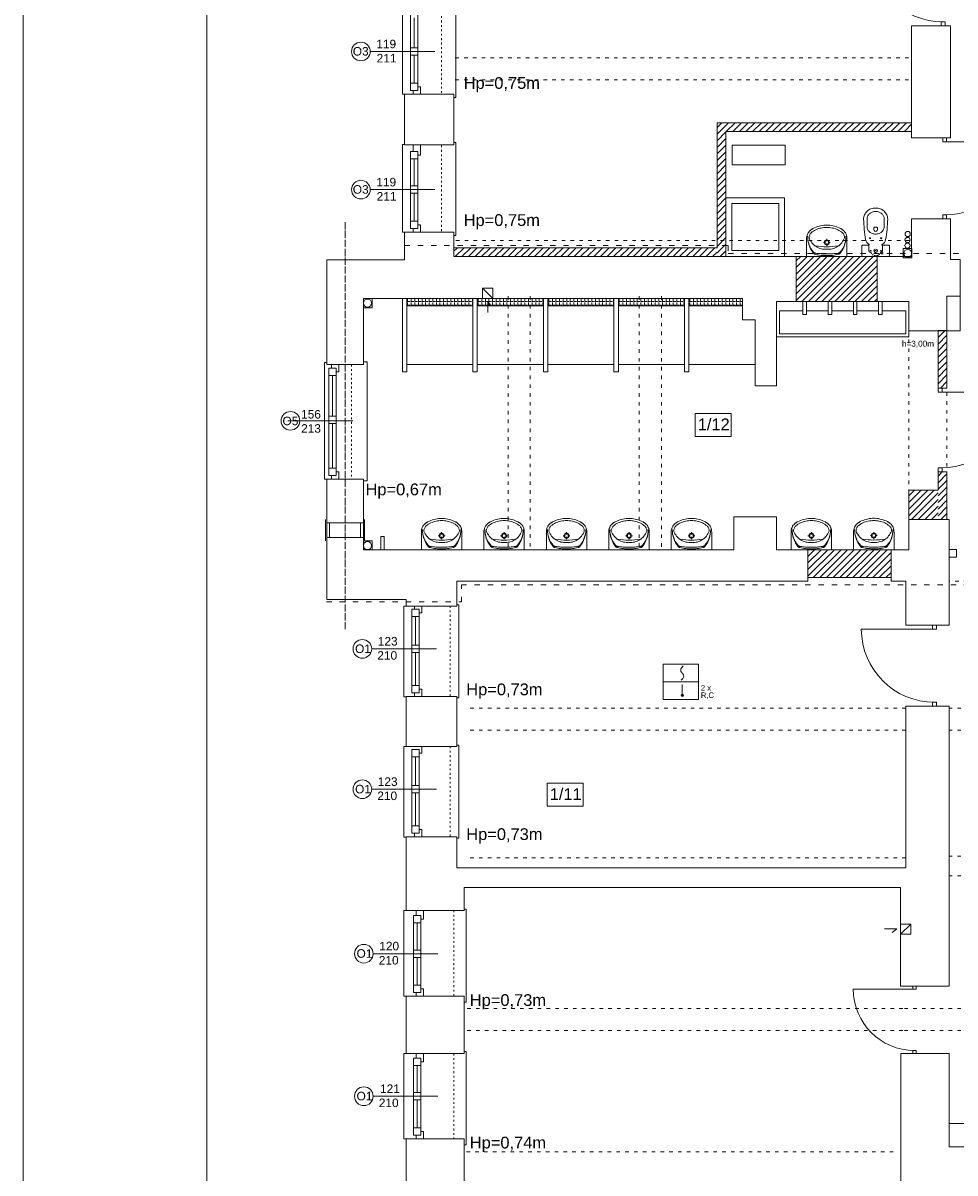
# Model space of a CAD drawing. Header units: centimetres. Extents: x 74437 to 92332, y -37016 to -3432.
# Tile 21 of 49: x 74456 to 75724, y -22624 to -21059. Entities that reach past the tile are written whole.
import ezdxf
from ezdxf.lldxf.tags import DXFTag

# ---------------------------------------------------------------- set-up
doc = ezdxf.new("R2010")
doc.units = ezdxf.units.CM
doc.header["$LTSCALE"] = 0.02
for name, pattern in [('ACAD_ISO03W100', [30, 12, -18]), ('ACAD_ISO04W100', [30, 24, -3, 0, -3]), ('HIDDEN', [9.525, 6.35, -3.175])]:
    doc.linetypes.add(name, pattern=pattern)
doc.layers.get('0').update_dxf_attribs({"color": 8, "lineweight": 13})
for name, color, linetype, lineweight in [('_pk_tabelka', 7, 'Continuous', 15), ('IS_Pion_Wodociag', 8, 'SOLID', 13), ('koncepcja', 8, 'Continuous', 13), ('koncepcja linie przekrojowe', 8, 'Continuous', 13), ('Linia SSP', 7, 'Continuous', 35), ('LINIE PRZEKROJOWE', 8, 'Continuous', 13), ('OPISY', 8, 'Continuous', 13), ('stolarka', 8, 'Continuous', 13), ('STREFY POZ', 8, 'Continuous', 13), ('WIDOK', 8, 'Continuous', 13), ('wyburzenia', 8, 'Continuous', 13), ('WYPOSAZENIE', 8, 'Continuous', 13)]:
    doc.layers.add(name, color=color, linetype=linetype, lineweight=lineweight)
doc.styles.get("Standard").update_dxf_attribs({"font": 'arial.ttf', "height": 12})
tags = doc.linetypes.add('SOLID', pattern=[10, 10, 0]).pattern_tags.tags
tags[6:7] = [DXFTag(74, 4), DXFTag(75, 0), DXFTag(340, '0'), DXFTag(46, 0.0), DXFTag(50, 0.0), DXFTag(44, 0.0), DXFTag(45, 0.0)]
tags[4:5] = [DXFTag(74, 4), DXFTag(75, 0), DXFTag(340, '0'), DXFTag(46, 0.0), DXFTag(50, 0.0), DXFTag(44, 0.0), DXFTag(45, 0.0)]
pattern_1 = [(45, (-5798.748, -5798.748), (-4.49012806, 4.49012806), [])]

# ---------------------------------------------------------------- blocks, each defined once
blk = doc.blocks.new('*U3')
at = {"layer": 'stolarka', "transparency": 33554684}
blk.add_lwpolyline([(5, 0), (5, 95)], dxfattribs=at)
for points in [[(0, 2.5), (0, -2.5), (5, -2.5), (5, 2.5)], [(100, -2.5), (105, -2.5), (105, 2.5), (100, 2.5)]]:
    blk.add_lwpolyline(points, close=True, dxfattribs=at)
blk.add_arc((5, 0), 95, 0, 90, dxfattribs=at)
blk = doc.blocks.new('umywalka 55')
at = {"layer": 'WYPOSAZENIE'}
for p, q in [((81113.6, -24341.6), (81113.6, -24317.8)), ((81141.1, -24320.7), (81141.1, -24317.7)), ((81168.6, -24341.6), (81168.6, -24317.8)), ((81136.4, -24322.5), (81139.4, -24322.5)), ((81141.1, -24327.2), (81141.1, -24324.2)), ((81142.8, -24322.5), (81145.7, -24322.5))]:
    blk.add_line(p, q, dxfattribs=at)
for points in [[(81139.1, -24298.9), (81137, -24299.1), (81134.8, -24299.4), (81132.7, -24299.9), (81130.6, -24300.4), (81128.5, -24301), (81126.4, -24301.8), (81124.4, -24302.6), (81122.4, -24303.5)], [(81148.6, -24302.9), (81146.8, -24302.5), (81144.9, -24302.2), (81143, -24302), (81141.1, -24302), (81139.2, -24302), (81137.3, -24302.2), (81135.4, -24302.5), (81133.5, -24302.9)], [(81139.1, -24298.9), (81143, -24298.9)], [(81159.7, -24303.5), (81157.7, -24302.6), (81155.7, -24301.8), (81153.7, -24301), (81151.6, -24300.4), (81149.5, -24299.9), (81147.3, -24299.4), (81145.2, -24299.1), (81143, -24298.9)], [(81118.8, -24306), (81117.6, -24307.1), (81116.5, -24308.4), (81115.6, -24309.7), (81114.8, -24311.2), (81114.2, -24312.8), (81113.8, -24314.4), (81113.6, -24316.1), (81113.6, -24317.8)], [(81115, -24314.1), (81115.1, -24317.2), (81115.4, -24320.3), (81116, -24323.3), (81116.9, -24326.3), (81118, -24329.2), (81119.4, -24332), (81121, -24334.6), (81122.8, -24337.1)], [(81115, -24314.1), (81115.1, -24317), (81115.4, -24319.9), (81116.1, -24322.8), (81116.9, -24325.6), (81118, -24328.2), (81119.4, -24330.8), (81121, -24333.3), (81122.8, -24335.5)], [(81119.8, -24309.3), (81119.1, -24310), (81118.5, -24310.8), (81118, -24311.6), (81117.6, -24312.5), (81117.3, -24313.4), (81117, -24314.3), (81116.9, -24315.3), (81117, -24316.3)], [(81117, -24316.3), (81117.7, -24318.1), (81118.6, -24319.8), (81119.7, -24321.4), (81120.8, -24323), (81122.1, -24324.5), (81123.4, -24325.8), (81124.9, -24327), (81126.5, -24328.2)], [(81122.4, -24303.5), (81122, -24303.8), (81121.5, -24304.1), (81121, -24304.4), (81120.6, -24304.7), (81120.1, -24305), (81119.7, -24305.3), (81119.2, -24305.6), (81118.8, -24306)], [(81133.5, -24302.9), (81131.6, -24303.3), (81129.8, -24303.8), (81128, -24304.4), (81126.2, -24305.2), (81124.5, -24306.1), (81122.9, -24307), (81121.3, -24308.1), (81119.8, -24309.3)], [(81162.3, -24309.3), (81160.8, -24308.1), (81159.3, -24307), (81157.6, -24306.1), (81155.9, -24305.2), (81154.1, -24304.4), (81152.3, -24303.8), (81150.5, -24303.3), (81148.6, -24302.9)], [(81155.7, -24328.2), (81157.2, -24327), (81158.7, -24325.8), (81160.1, -24324.5), (81161.3, -24323), (81162.5, -24321.4), (81163.5, -24319.8), (81164.4, -24318.1), (81165.2, -24316.3)], [(81159.3, -24337.1), (81161.1, -24334.6), (81162.7, -24332), (81164.1, -24329.2), (81165.2, -24326.3), (81166.1, -24323.4), (81166.7, -24320.3), (81167.1, -24317.2), (81167.2, -24314.1)], [(81159.4, -24335.6), (81161.2, -24333.3), (81162.7, -24330.9), (81164.1, -24328.3), (81165.2, -24325.6), (81166.1, -24322.8), (81166.7, -24319.9), (81167.1, -24317), (81167.2, -24314.1)], [(81163.3, -24306), (81162.9, -24305.6), (81162.5, -24305.3), (81162, -24305), (81161.6, -24304.7), (81161.1, -24304.4), (81160.7, -24304.1), (81160.2, -24303.8), (81159.7, -24303.5)], [(81165.2, -24316.3), (81165.2, -24315.3), (81165.1, -24314.3), (81164.9, -24313.4), (81164.6, -24312.5), (81164.2, -24311.6), (81163.6, -24310.8), (81163, -24310), (81162.3, -24309.3)], [(81168.6, -24317.8), (81168.5, -24316.1), (81168.3, -24314.4), (81167.9, -24312.8), (81167.3, -24311.2), (81166.6, -24309.7), (81165.6, -24308.4), (81164.6, -24307.1), (81163.3, -24306)], [(81125.7, -24327.3), (81129.5, -24327.8), (81133.4, -24328.2), (81137.2, -24328.4), (81141.1, -24328.5), (81144.9, -24328.4), (81148.8, -24328.2), (81152.6, -24327.8), (81156.5, -24327.3)], [(81126.5, -24328.2), (81128.1, -24329.1), (81129.9, -24329.9), (81131.7, -24330.6), (81133.5, -24331.1), (81135.4, -24331.5), (81137.3, -24331.7), (81139.2, -24331.8), (81141.1, -24331.7)], [(81141.1, -24331.7), (81143, -24331.8), (81144.9, -24331.7), (81146.8, -24331.5), (81148.6, -24331.1), (81150.5, -24330.6), (81152.3, -24329.9), (81154, -24329.1), (81155.7, -24328.2)], [(81122.8, -24335.5), (81123, -24335.8), (81123.3, -24336.1), (81123.7, -24336.4), (81124, -24336.6), (81124.4, -24336.8), (81124.8, -24336.9), (81125.2, -24337), (81125.6, -24337.1)], [(81122.8, -24337.1), (81123, -24337.4), (81123.3, -24337.7), (81123.6, -24337.9), (81123.9, -24338.1), (81124.3, -24338.3), (81124.6, -24338.5), (81125, -24338.6), (81125.3, -24338.7)], [(81125.3, -24338.7), (81127.3, -24339.1), (81129.2, -24339.5), (81131.2, -24339.8), (81133.2, -24340.1), (81135.1, -24340.2), (81137.1, -24340.4), (81139.1, -24340.4), (81141.1, -24340.5)], [(81125.6, -24337.1), (81127.5, -24337.4), (81129.4, -24337.6), (81131.4, -24337.8), (81133.3, -24337.9), (81135.2, -24338.1), (81137.2, -24338.1), (81139.1, -24338.2), (81141.1, -24338.2)], [(81141, -24338.2), (81143, -24338.2), (81144.9, -24338.2), (81146.9, -24338.1), (81148.8, -24337.9), (81150.8, -24337.8), (81152.7, -24337.6), (81154.6, -24337.4), (81156.6, -24337.1)], [(81141, -24340.5), (81143, -24340.4), (81145, -24340.4), (81147, -24340.3), (81149, -24340.1), (81150.9, -24339.8), (81152.9, -24339.5), (81154.8, -24339.2), (81156.8, -24338.7)], [(81156.6, -24337.1), (81157, -24337), (81157.3, -24336.9), (81157.7, -24336.8), (81158.1, -24336.6), (81158.4, -24336.4), (81158.8, -24336.1), (81159.1, -24335.9), (81159.4, -24335.6)], [(81156.8, -24338.7), (81157.2, -24338.6), (81157.5, -24338.5), (81157.9, -24338.3), (81158.2, -24338.2), (81158.5, -24337.9), (81158.8, -24337.7), (81159.1, -24337.4), (81159.3, -24337.1)]]:
    blk.add_lwpolyline(points, dxfattribs=at)
for points in [[(81141.1, -24326.1), (81143.6, -24325.1), (81144.6, -24322.5), (81143.6, -24319.9), (81141.1, -24318.8), (81138.6, -24319.9), (81137.5, -24322.5), (81138.6, -24325.1)], [(81141.1, -24325.1), (81142.9, -24324.3), (81143.6, -24322.5), (81142.9, -24320.6), (81141.1, -24319.9), (81139.3, -24320.6), (81138.5, -24322.5), (81139.3, -24324.3)]]:
    blk.add_lwpolyline(points, close=True, dxfattribs=at)
blk = doc.blocks.new('blok kibel')
at = {"layer": 'WYPOSAZENIE'}
for p, q in [((84539.6, -23991.3), (84539.6, -24001.5)), ((84548.9, -24006), (84548.9, -24003.4)), ((84549.9, -24002.5), (84551.3, -24002.5)), ((84552.7, -24002.5), (84551.3, -24002.5)), ((84553.6, -24006), (84553.6, -24003.4)), ((84563, -23991.3), (84563, -24001.5))]:
    blk.add_line(p, q, dxfattribs=at)
at = {"layer": 'WYPOSAZENIE', "linetype": 'HIDDEN'}
for p, q in [((84542.2, -24026.8), (84542.2, -24035.3)), ((84543.1, -24036.2), (84544.5, -24036.2)), ((84558.5, -24036.2), (84559.4, -24036.2)), ((84560.4, -24026.8), (84560.4, -24035.3))]:
    blk.add_line(p, q, dxfattribs=at)
at = {"layer": 'WYPOSAZENIE'}
blk.add_lwpolyline([(84570.2, -24040.4, -0.414214), (84568.4, -24042.3), (84534.2, -24042.3, -0.414214), (84532.3, -24040.4), (84532.3, -24028.7, -0.414214), (84534.2, -24026.8), (84542.2, -24026.8, 0.787207), (84542.4, -24025.9, -0.243605), (84537.7, -24019.3, -0.036424), (84534.9, -23991.3, -0.106749), (84536.1, -23985.6, -0.101537), (84539.7, -23980.7, -0.094942), (84544.9, -23977.4, -0.090753), (84551.3, -23976.3, -0.090753), (84557.6, -23977.4, -0.094942), (84562.9, -23980.7, -0.101537), (84566.4, -23985.6, -0.106749), (84567.7, -23991.3, -0.036424), (84564.8, -24019.3, -0.243605), (84560.1, -24025.9, 0.787207), (84560.4, -24026.8), (84568.4, -24026.8, -0.414214), (84570.2, -24028.7)], format="xyb", close=True, dxfattribs=at)
for points in [[(84563, -23991.3, 0.106749), (84562.2, -23987.5, 0.101537), (84559.7, -23984.1, 0.094942), (84556, -23981.8, 0.090753), (84551.3, -23981, 0.090753), (84546.6, -23981.8, 0.094942), (84542.8, -23984.1, 0.101537), (84540.4, -23987.5, 0.106749), (84539.6, -23991.3, 0.106749)], [(84563, -24001.5, -0.106749), (84562.2, -24005.3, -0.101537), (84559.7, -24008.7, -0.094942), (84556, -24011, -0.090753), (84551.3, -24011.8, -0.090753), (84546.6, -24011, -0.094942), (84542.8, -24008.7, -0.101537), (84540.4, -24005.3, -0.106749), (84539.6, -24001.5, -0.106749)]]:
    blk.add_lwpolyline(points, format="xyb", dxfattribs=at)
for centre in [(84543.8, -24017.5), (84558.8, -24017.5)]:
    blk.add_circle(centre, 0.702, dxfattribs=at)
at = {"layer": 'WYPOSAZENIE', "linetype": 'HIDDEN'}
for centre, radius in [((84544.5, -24034.5), 0.702), ((84551.3, -24034.5), 2.34), ((84551.3, -24034.5), 0.702), ((84558.5, -24034.5), 0.702), ((84560.2, -24038.1), 0.936)]:
    blk.add_circle(centre, radius, dxfattribs=at)
at = {"layer": 'WYPOSAZENIE'}
for centre, radius, start, end in [((84549.9, -24003.4), 0.936, 90, 180), ((84552.7, -24003.4), 0.936, 0, 90), ((84551.3, -24005.9), 2.34, 178.6628, 1.0097)]:
    blk.add_arc(centre, radius, start, end, dxfattribs=at)
at = {"layer": 'WYPOSAZENIE', "linetype": 'HIDDEN'}
for centre, radius, start, end in [((84543.1, -24035.3), 0.936, 180, 270), ((84551.5, -24034), 7.31, 197.1662, 342.8338), ((84559.4, -24035.3), 0.936, 270, 0)]:
    blk.add_arc(centre, radius, start, end, dxfattribs=at)

msp = doc.modelspace()

# ---------------------------------------------------------------- hatches: boundary and pattern name
at = {"layer": 'koncepcja'}
h = msp.add_hatch(dxfattribs=at)
h.set_pattern_fill('ANSI31', color=256, scale=2)
h.set_pattern_definition([(45, (-5774.749, 2611.6735), (-4.49012806, 4.49012806), [])])
h.paths.add_polyline_path([(75412.1, -21377.1), (75400.1, -21377.1), (75400.1, -21195.1), (75665, -21195.1), (75665, -21207.1), (75412.1, -21207.1)])
h = msp.add_hatch(dxfattribs=at)
h.set_pattern_fill('ANSI31', color=256, scale=2)
h.set_pattern_definition(pattern_1)
h.paths.add_polyline_path([(75042, -21377.1), (75400.1, -21377.1), (75400.1, -21365.1), (75042, -21365.1)])
h = msp.add_hatch(dxfattribs=at)
h.set_pattern_fill('ANSI31', color=256, scale=2)
h.set_pattern_definition([(45, (-5804.8186, 3010.6735), (-4.49012806, 4.49012806), [])])
h.paths.add_polyline_path([(75507.9, -21377.1), (75617.9, -21377.1), (75617.9, -21438.2), (75507.9, -21438.2)])
h = msp.add_hatch(dxfattribs=at)
h.set_pattern_fill('ANGLE', color=256, scale=0.7)
h.set_pattern_definition([(0, (-5912.748, -14040.538), (0, 4.8895), [3.556, -1.3335]), (90, (-5912.748, -14040.538), (-4.8895, 3e-16), [3.556, -1.3335])])
h.paths.add_polyline_path([(74977.9, -21434.2), (75067.9, -21434.2), (75067.9, -21444.2), (74977.9, -21444.2)])
h = msp.add_hatch(dxfattribs=at)
h.set_pattern_fill('ANGLE', color=256, scale=0.7)
h.set_pattern_definition([(0, (-5816.748, -14040.538), (0, 4.8895), [3.556, -1.3335]), (90, (-5816.748, -14040.538), (-4.8895, 3e-16), [3.556, -1.3335])])
h.paths.add_polyline_path([(75073.9, -21434.2), (75163.9, -21434.2), (75163.9, -21444.2), (75073.9, -21444.2)])
h = msp.add_hatch(dxfattribs=at)
h.set_pattern_fill('ANGLE', color=256, scale=0.7)
h.set_pattern_definition([(0, (-5720.748, -14040.538), (0, 4.8895), [3.556, -1.3335]), (90, (-5720.748, -14040.538), (-4.8895, 3e-16), [3.556, -1.3335])])
h.paths.add_polyline_path([(75169.9, -21434.2), (75259.9, -21434.2), (75259.9, -21444.2), (75169.9, -21444.2)])
h = msp.add_hatch(dxfattribs=at)
h.set_pattern_fill('ANGLE', color=256, scale=0.7)
h.set_pattern_definition([(0, (-5624.748, -14040.538), (0, 4.8895), [3.556, -1.3335]), (90, (-5624.748, -14040.538), (-4.8895, 3e-16), [3.556, -1.3335])])
h.paths.add_polyline_path([(75265.9, -21434.2), (75355.9, -21434.2), (75355.9, -21444.2), (75265.9, -21444.2)])
h = msp.add_hatch(dxfattribs=at)
h.set_pattern_fill('ANGLE', color=256, scale=0.7)
h.set_pattern_definition([(0, (-5528.748, -14040.538), (0, 4.8895), [3.556, -1.3335]), (90, (-5528.748, -14040.538), (-4.8895, 3e-16), [3.556, -1.3335])])
h.paths.add_polyline_path([(75434.9, -21444.2), (75434.9, -21434.2), (75361.9, -21434.2), (75361.9, -21444.2)])
h = msp.add_hatch(dxfattribs=at)
h.set_pattern_fill('ANSI31', color=256, scale=2)
h.set_pattern_definition([(45, (-5798.748, 2611.7943), (-4.49012806, 4.49012806), [])])
h.paths.add_polyline_path([(75701, -21670.3), (75713, -21670.3), (75713, -21734.9), (75701, -21734.9)])
h.paths.add_polyline_path([(75701, -21477.9), (75713, -21477.9), (75713, -21556.1), (75701, -21556.1)])
h = msp.add_hatch(dxfattribs=at)
h.set_pattern_fill('ANSI31', color=256, scale=2)
h.set_pattern_definition(pattern_1)
h.paths.add_polyline_path([(75661, -21735.1), (75661, -21695.1), (75701, -21695.1), (75701, -21734.9)])
h = msp.add_hatch(dxfattribs=at)
h.set_pattern_fill('ANSI31', color=256, scale=2)
h.set_pattern_definition([(45, (-5785.868, 2611.6735), (-4.49012806, 4.49012806), [])])
h.paths.add_polyline_path([(75523.9, -21776.1), (75636.9, -21776.1), (75636.9, -21813.8), (75523.9, -21813.8)])
at = {"layer": 'Linia SSP', "lineweight": 5}
msp.add_hatch(color=256, dxfattribs=at).paths.add_polyline_path([(75354.6, -21974.2, 1), (75351.1, -21974.2, 1)])

# ---------------------------------------------------------------- linework, layer by layer
at = {"extrusion": (0, 0, -1)}
for p, q in [((74867.5, -21763.8), (74867.5, -21734.8)), ((74920.4, -21763.8), (74920.4, -21734.8)), ((74873, -21759.3), (74873, -21739.3)), ((74914.9, -21759.3), (74914.9, -21739.3))]:
    msp.add_line(p, q, dxfattribs=at)
for points in [[(74975, -21156.1), (74972, -21156.1), (74972, -21037.1), (74975, -21037.1)], [(75042, -21160.6), (75044.9, -21160.6), (75044.9, -21034), (75044.9, -21033.9), (75042, -21033.9)], [(74975, -21344.1), (74972, -21344.1), (74972, -21224.8), (74975, -21224.8)], [(75042, -21348.6), (75044.9, -21348.6), (75044.9, -21222), (75044.9, -21221.9), (75042, -21221.9)], [(74931, -21434.2), (74931, -21446.9), (74918.9, -21446.9)], [(74918.9, -21446.9), (74931, -21446.9), (74931, -21434.2)], [(75088.1, -21453.4), (75088.1, -21438.3), (75091.7, -21443.3)], [(74869, -21521.1), (74866, -21521.1), (74866, -21680.2), (74869, -21680.2)], [(74918.9, -21524.2), (74918.9, -21520.6), (74923.9, -21520.6), (74923.9, -21651.2), (74923.9, -21682.2), (74918.9, -21682.2)], [(74930.7, -21776.2), (74930.7, -21776.2), (74930.7, -21764.1), (74918.9, -21764.1)], [(75422.9, -21761.2), (75422.9, -21776.2)], [(74977, -21976.2), (74974, -21976.2), (74974, -21852.8), (74977, -21852.8)], [(75046, -21977.7), (75048.9, -21977.7), (75048.9, -21851.1), (75048.9, -21851), (75046, -21851)], [(74977, -22167.2), (74974, -22167.2), (74974, -22043.8), (74977, -22043.8)], [(75046, -22168.7), (75048.9, -22168.7), (75048.9, -22042.1), (75048.9, -22042), (75046, -22042)], [(74977, -22383.8), (74974, -22383.8), (74974, -22266.8), (74977, -22266.8)], [(75056.1, -22391.8), (75058.9, -22391.8), (75058.9, -22265.1), (75058.9, -22265), (75056.1, -22265)], [(75628.2, -22292.1), (75644.8, -22292.1), (75638.4, -22297)], [(74977, -22577.8), (74974, -22577.8), (74974, -22461.8), (74977, -22461.8)], [(75056.1, -22585.8), (75058.9, -22585.8), (75058.9, -22459.1), (75058.9, -22459), (75056.1, -22459)]]:
    msp.add_lwpolyline(points)
at = {"linetype": 'ACAD_ISO04W100', "ltscale": 20}
msp.add_lwpolyline([(74893.9, -21884.3), (74893.9, -21329.9)], dxfattribs=at)
at = {"elevation": -4}
msp.add_lwpolyline([(75665.2, -21366.2), (75653.3, -21366.2), (75653.3, -21379), (75665.2, -21379)], close=True, dxfattribs=at)
for points in [[(75713, -21431.1), (75731, -21431.1), (75731, -21478.1), (75713, -21478.1)], [(74869, -21759.3), (74918.9, -21759.3), (74918.9, -21739.3), (74869, -21739.3)], [(75716, -22556.8), (75747.1, -22556.8), (75747.1, -22588.8), (75716, -22588.8)]]:
    msp.add_lwpolyline(points, close=True)
msp.add_circle((75659.7, -21372.9), 5.5)
at = {"layer": '_pk_tabelka', "color": 7, "ltscale": 3}
for p, q in [((74455.7, -19841.8), (74455.7, -24041.8)), ((74705.7, -19901.8), (74705.7, -23981.8))]:
    msp.add_line(p, q, dxfattribs=at)
at = {"layer": 'IS_Pion_Wodociag'}
for centre in [(75659.6, -21346.5), (75659.3, -21362.3), (75659.4, -21354.6)]:
    msp.add_ellipse(centre, major_axis=(3.5, 0), ratio=1, dxfattribs=at)
at = {"layer": 'koncepcja'}
for points in [[(75067.9, -21434.2), (75067.9, -21524.2), (74977.9, -21524.2), (74977.9, -21434.2)], [(75163.9, -21434.2), (75163.9, -21524.2), (75073.9, -21524.2), (75073.9, -21434.2)], [(75259.9, -21434.2), (75259.9, -21524.2), (75169.9, -21524.2), (75169.9, -21434.2)], [(75355.9, -21434.2), (75355.9, -21524.2), (75265.9, -21524.2), (75265.9, -21434.2)], [(75451.9, -21524.2), (75361.9, -21524.2), (75361.9, -21434.2)], [(74977.9, -21444.2), (74977.9, -21444.2), (75067.9, -21444.2)], [(74977.9, -21444.2), (74977.9, -21444.2), (75067.9, -21444.2)], [(75073.9, -21444.2), (75073.9, -21444.2), (75163.9, -21444.2)], [(75073.9, -21444.2), (75073.9, -21444.2), (75163.9, -21444.2)], [(75169.9, -21444.2), (75169.9, -21444.2), (75259.9, -21444.2)], [(75169.9, -21444.2), (75169.9, -21444.2), (75259.9, -21444.2)], [(75265.9, -21444.2), (75265.9, -21444.2), (75355.9, -21444.2)], [(75265.9, -21444.2), (75265.9, -21444.2), (75355.9, -21444.2)], [(75361.9, -21444.2), (75361.9, -21444.2), (75434.9, -21444.2)], [(75361.9, -21444.2), (75361.9, -21444.2), (75434.9, -21444.2)]]:
    msp.add_lwpolyline(points, dxfattribs=at)
for points in [[(74977.9, -21434.2), (75067.9, -21434.2), (75067.9, -21444.2), (74977.9, -21444.2)], [(75073.9, -21434.2), (75163.9, -21434.2), (75163.9, -21444.2), (75073.9, -21444.2)]]:
    msp.add_lwpolyline(points, close=True, dxfattribs=at)
at = {"layer": 'koncepcja linie przekrojowe'}
for points in [[(75665, -21195.1), (75400.1, -21195.1)], [(75400.1, -21195.1), (75400.1, -21365.1)], [(75400.1, -21365.1), (75400.1, -21195.1), (75665, -21195.1), (75665, -21207.1), (75412.1, -21207.1), (75412.1, -21377.1)], [(75412.1, -21377.1), (75412.1, -21377.1), (75412.1, -21207.1)], [(75412.1, -21377.1), (75412.1, -21377.1), (75412.1, -21377.1), (75412.1, -21207.1), (75665, -21207.1), (75665, -21207.1)], [(75665, -21207.1), (75489.5, -21207.1)], [(75400.1, -21365.1), (75042, -21365.1), (75042, -21377.1)], [(75042, -21377.1), (75400.1, -21377.1)], [(75412.1, -21377.1), (75400.1, -21377.1)], [(74977.9, -21434.2), (74977.9, -21534.2), (74971.9, -21534.2), (74971.9, -21434.2)], [(75073.9, -21434.2), (75073.9, -21534.2), (75067.9, -21534.2), (75067.9, -21434.2)], [(75169.9, -21434.2), (75169.9, -21534.2), (75163.9, -21534.2), (75163.9, -21434.2)], [(75265.9, -21434.2), (75265.9, -21534.2), (75259.9, -21534.2), (75259.9, -21434.2)], [(75361.9, -21434.2), (75361.9, -21534.2), (75355.9, -21534.2), (75355.9, -21434.2)], [(75701, -21695.1), (75701, -21670.3), (75713, -21670.3), (75713, -21734.9), (75701, -21734.9)], [(75661, -21735.1), (75661, -21695.1), (75701, -21695.1)], [(75701, -21734.9), (75661, -21735.1)]]:
    msp.add_lwpolyline(points, dxfattribs=at)
for points in [[(75507.9, -21377.1), (75617.9, -21377.1), (75617.9, -21438.2), (75507.9, -21438.2)], [(75701, -21477.9), (75713, -21477.9), (75713, -21556.1), (75701, -21556.1)], [(75523.9, -21776.1), (75636.9, -21776.1), (75636.9, -21813.8), (75523.9, -21813.8)]]:
    msp.add_lwpolyline(points, close=True, dxfattribs=at)
at = {"layer": 'Linia SSP', "linetype": 'Continuous', "lineweight": 5}
for p, q in [((75350.7, -21939.9), (75351.1, -21938.3)), ((75351.1, -21938.3), (75352.2, -21936.5)), ((75352.2, -21936.5), (75354.2, -21934.3)), ((75351.1, -21941.5), (75350.7, -21939.9)), ((75351.9, -21942.8), (75351.1, -21941.5)), ((75353.5, -21951.5), (75351.5, -21953.6)), ((75352.2, -21943.3), (75351.9, -21942.8)), ((75352.9, -21944), (75352.2, -21943.3)), ((75352.9, -21944), (75353.5, -21944.7)), ((75353.5, -21944.7), (75353.8, -21945.1)), ((75354.7, -21949.7), (75353.5, -21951.5)), ((75353.8, -21945.1), (75354.7, -21946.5)), ((75354.7, -21946.5), (75355.1, -21948.1)), ((75355.1, -21948.1), (75354.7, -21949.7))]:
    msp.add_line(p, q, dxfattribs=at)
at = {"layer": 'Linia SSP', "lineweight": 5}
for p, q in [((75327, -21955.8), (75374.7, -21955.8)), ((75352.9, -21959.7), (75352.9, -21974.2))]:
    msp.add_line(p, q, dxfattribs=at)
msp.add_lwpolyline([(75327, -21931.9), (75374.7, -21931.9), (75374.7, -21979.7), (75327, -21979.7)], close=True, dxfattribs=at)
msp.add_circle((75352.9, -21974.2), 1.75, dxfattribs=at)
at = {"layer": 'LINIE PRZEKROJOWE'}
for points in [[(75665, -21215.7), (75665, -21063)], [(75665, -21063), (75718, -21063)], [(75665, -21215.7), (75665, -21063)], [(75718, -21215.7), (75718, -21063)], [(75042, -21156.1), (74975, -21156.1)], [(75042, -21156.1), (75042, -21225.1), (74975, -21225.1)], [(74975, -21156.1), (74975, -21225.1)], [(75042, -21156.1), (75042, -21225.1)], [(75042, -21156.1), (75042, -21225.1)], [(75665, -21215.7), (75718, -21215.7)], [(75665, -21377.1), (75665, -21325.7)], [(75665, -21325.7), (75718, -21325.7)], [(75718, -21381.1), (75718, -21325.7)], [(75042, -21344.1), (74975, -21344.1)], [(74975, -21344.1), (74975, -21362.2)], [(75042, -21344.1), (75042, -21377.1), (75507.9, -21377.1)], [(75042, -21344.1), (75042, -21377.1)], [(74869, -21472.1), (74869, -21381.8), (74975, -21381.8), (74975, -21362.2)], [(75481, -21438.2), (75507.9, -21438.2), (75507.9, -21377.1)], [(75617.9, -21377.1), (75617.9, -21438.2)], [(75617.9, -21377.1), (75665, -21377.1)], [(75716, -21431.1), (75731, -21431.1), (75731, -21381.1)], [(75731, -21431.1), (75731, -21381.1), (75718, -21381.1)], [(74918.9, -21524.2), (74869, -21524.2), (74869, -21407.5)], [(75080.9, -21434.2), (75080.9, -21420.2), (75094.9, -21420.2), (75094.9, -21434.2)], [(75080.9, -21420.2), (75094.9, -21434.2)], [(74949.7, -21434.2), (74918.9, -21434.2), (74918.9, -21456.5)], [(74949.7, -21434.2), (75239.9, -21434.2)], [(75239.9, -21434.2), (75434.9, -21434.2)], [(75451.9, -21463.1), (75451.9, -21463.1), (75434.9, -21463.1), (75434.9, -21434.2)], [(75481, -21438.2), (75507.9, -21438.2)], [(75481, -21438.2), (75481, -21553.2)], [(75617.9, -21438.2), (75661, -21438.2)], [(75713, -21431.1), (75713, -21478.1), (75661, -21478.1), (75661, -21438.2)], [(75722, -21431.1), (75716, -21431.1), (75713, -21431.1)], [(74918.9, -21524.2), (74918.9, -21456.5)], [(75475.9, -21553.2), (75451.9, -21553.2), (75451.9, -21463.1)], [(75481, -21553.2), (75465.9, -21553.2)], [(74918.9, -21752.2), (74918.9, -21680.2), (74869, -21680.2)], [(74918.9, -21680.2), (74869, -21680.2), (74869, -21781.5)], [(74869, -21721.2), (74869, -21843.8), (74977, -21843.8)], [(75451.9, -21731.2), (75451.9, -21731.2), (75422.9, -21731.2), (75422.9, -21761.2)], [(75422.9, -21731.2), (75422.9, -21761.2), (75422.9, -21761.2), (75422.9, -21776.2), (75422.9, -21776.2)], [(75451.9, -21731.2), (75481, -21731.2)], [(75500.9, -21776.1), (75481, -21776.1), (75481, -21731.2)], [(75716, -21753.4), (75716, -21735.1), (75661, -21735.1), (75661, -21776.1), (75636.9, -21776.1)], [(75716, -21735.1), (75716, -21876.1)], [(74918.9, -21752.2), (74918.9, -21776.2), (74952.9, -21776.2)], [(75422.9, -21776.1), (74952.9, -21776.2)], [(75500.9, -21776.1), (75523.9, -21776.1), (75523.9, -21818.8)], [(75661, -21776.1), (75636.9, -21776.1), (75636.9, -21818.8)], [(75523.9, -21818.8), (75046, -21818.8), (75046, -21852.8)], [(75657.1, -21818.8), (75655, -21818.8), (75636.9, -21818.8)], [(75657.1, -21818.8), (75657.1, -21878.8)], [(75046, -21834.8), (75046, -21852.8), (74977, -21852.8)], [(74977, -21843.8), (74977, -21843.8), (74977, -21852.8)], [(75716, -21839.7), (75716, -21878.8)], [(75716, -21878.8), (75657.1, -21878.8)], [(75716, -21988.8), (75716, -22369.8), (75649.7, -22369.8)], [(75657.1, -21988.8), (75716, -21988.8)], [(75657.1, -21988.8), (75657.1, -22208.8)], [(74977, -22166.8), (74977, -22266.8)], [(75046, -22166.8), (74977, -22166.8)], [(75046, -22166.8), (75046, -22208.8), (75657, -22208.8)], [(75649.7, -22369.8), (75649.7, -22235.8), (75056.1, -22235.8), (75056.1, -22266.8)], [(75056.1, -22266.8), (74977, -22266.8)], [(75649.7, -22285.4), (75663.7, -22285.4), (75663.7, -22299.4), (75649.7, -22299.4)], [(75663.7, -22285.4), (75649.7, -22299.4)], [(74977, -22383.8), (74977, -22461.8)], [(75056.1, -22461.8), (75056.1, -22383.8), (74977, -22383.8)], [(75056.1, -22383.8), (75056.1, -22461.8)], [(75056.1, -22461.8), (74977, -22461.8)], [(75716, -22461.8), (75650.1, -22461.8)], [(75650.1, -22461.8), (75650.1, -23015.8)], [(75650.1, -22461.8), (75716, -22461.8)], [(75716, -22461.8), (75716, -22588.8), (75763, -22588.8), (75763, -22615.8)], [(74977, -22577.8), (74977, -22666.8)], [(75056.1, -22666.8), (75056.1, -22577.8), (74977, -22577.8)], [(75056.1, -22577.8), (75056.1, -22666.8)]]:
    msp.add_lwpolyline(points, dxfattribs=at)
msp.add_lwpolyline([(74977, -22043.8), (75046, -22043.8), (75046, -21975.8), (74977, -21975.8)], close=True, dxfattribs=at)
for centre in [(74924.5, -21440.5), (74924.5, -21770.5)]:
    msp.add_circle(centre, 5.5, dxfattribs=at)
at = {"layer": 'OPISY'}
for points in [[(74928.2, -21098.1), (75016.3, -21098.1)], [(74928.2, -21286.1), (75016.3, -21286.1)], [(74816.3, -21600.7), (74904.4, -21600.7)], [(74930.2, -21911), (75018.3, -21911)], [(74930.2, -22102), (75018.3, -22102)], [(74932.2, -22325.8), (75020.3, -22325.8)], [(74932.2, -22519.8), (75020.3, -22519.8)]]:
    msp.add_lwpolyline(points, dxfattribs=at)
for points in [[(75420.6, -21225.5), (75492.7, -21225.5), (75492.7, -21252.2), (75420.6, -21252.2)], [(75370.2, -21590.7), (75419.4, -21590.7), (75419.4, -21622), (75370.2, -21622)], [(75168.8, -22093.9), (75218, -22093.9), (75218, -22125.2), (75168.8, -22125.2)]]:
    msp.add_lwpolyline(points, close=True, dxfattribs=at)
for centre in [(74915.5, -21098.1), (74915.5, -21286.1), (74819.6, -21600.7), (74917.5, -21911), (74917.5, -22102), (74919.5, -22325.8), (74919.5, -22519.8)]:
    msp.add_circle(centre, 12.7, dxfattribs=at)
at = {"layer": 'stolarka'}
for points in [[(74983, -21151.1), (74983, -21047.1)], [(74993, -21147.1), (74993, -21043.1)], [(74988, -21093.1), (74988, -21052.1)], [(74988, -21141.1), (74988, -21103.1)], [(74993, -21146.1), (74996.6, -21146.1), (74996.6, -21156.1), (74986.6, -21156.1), (74986.6, -21151.1)], [(74983, -21339.1), (74983, -21235.1)], [(74986.6, -21234.1), (74986.6, -21226.1)], [(74996.6, -21226.1), (74996.6, -21239.1), (74993, -21239.1)], [(74993, -21339.1), (74993, -21235.1)], [(74988, -21281.1), (74988, -21244.1)], [(74988, -21329.1), (74988, -21291.1)], [(74993, -21334.1), (74996.6, -21334.1), (74996.6, -21344.1), (74986.6, -21344.1), (74986.6, -21339.1)], [(74882, -21534.2), (74885.6, -21534.2), (74885.6, -21524.2), (74875.6, -21524.2), (74875.6, -21529.2)], [(74882, -21529.2), (74882, -21665.5)], [(74872, -21534.2), (74872, -21667.2)], [(74877, -21539.2), (74877, -21594.3)], [(74877, -21604.3), (74877, -21665.2)], [(74875.6, -21675.2), (74875.6, -21680.2), (74885.6, -21680.2), (74885.6, -21670.2), (74882, -21670.2)], [(75716, -21786), (75726, -21786), (75726, -21776), (75716, -21776), (75716, -21786)], [(74985, -21960.8), (74985, -21856.8)], [(74988.6, -21856.8), (74988.6, -21852.8)], [(74998.6, -21852.8), (74998.6, -21861.8), (74995, -21861.8)], [(74990, -21905.8), (74990, -21866.8)], [(74995, -21970.8), (74995, -21866.8)], [(74990, -21960.8), (74990, -21915.8)], [(74995, -21965.8), (74998.6, -21965.8), (74998.6, -21975.8), (74988.6, -21975.8), (74988.6, -21970.8)], [(74985, -22151.8), (74985, -22047.8)], [(74998.6, -22043.8), (74998.6, -22052.8), (74995, -22052.8)], [(74990, -22096.8), (74990, -22057.8)], [(74995, -22161.8), (74995, -22057.8)], [(74990, -22151.8), (74990, -22106.8)], [(74995, -22156.8), (74998.6, -22156.8), (74998.6, -22166.8), (74988.6, -22166.8), (74988.6, -22161.8)], [(74990.6, -22273.8), (74990.6, -22266.8)], [(75000.6, -22266.8), (75000.6, -22278.8), (74997, -22278.8)], [(74987, -22378.8), (74987, -22274.8)], [(74992, -22320.8), (74992, -22283.8)], [(74997, -22378.8), (74997, -22274.8)], [(74992, -22368.8), (74992, -22330.8)], [(74997, -22373.8), (75000.6, -22373.8), (75000.6, -22383.8), (74990.6, -22383.8), (74990.6, -22378.8)], [(74987, -22572.8), (74987, -22468.8)], [(74990.6, -22467.8), (74990.6, -22461.8)], [(75000.6, -22461.8), (75000.6, -22472.8), (74997, -22472.8)], [(74997, -22572.8), (74997, -22468.8)], [(74992, -22514.8), (74992, -22477.8)], [(74992, -22562.8), (74992, -22524.8)], [(74997, -22567.8), (75000.6, -22567.8), (75000.6, -22577.8), (74990.6, -22577.8), (74990.6, -22572.8)]]:
    msp.add_lwpolyline(points, dxfattribs=at)
for points in [[(74983, -21103.1), (74983, -21093.1), (74993, -21093.1), (74993, -21103.1)], [(74983, -21151.1), (74983, -21141.1), (74993, -21141.1), (74993, -21151.1)], [(74983, -21244.1), (74983, -21234.1), (74993, -21234.1), (74993, -21244.1)], [(74983, -21291.1), (74983, -21281.1), (74993, -21281.1), (74993, -21291.1)], [(74983, -21339.1), (74983, -21329.1), (74993, -21329.1), (74993, -21339.1)], [(74872, -21529.2), (74872, -21539.2), (74882, -21539.2), (74882, -21529.2)], [(74872, -21594.3), (74872, -21604.3), (74882, -21604.3), (74882, -21594.3)], [(74872, -21665.2), (74872, -21675.2), (74882, -21675.2), (74882, -21665.2)], [(74985, -21866.8), (74985, -21856.8), (74995, -21856.8), (74995, -21866.8)], [(74985, -21915.8), (74985, -21905.8), (74995, -21905.8), (74995, -21915.8)], [(74985, -21970.8), (74985, -21960.8), (74995, -21960.8), (74995, -21970.8)], [(74985, -22057.8), (74985, -22047.8), (74995, -22047.8), (74995, -22057.8)], [(74985, -22106.8), (74985, -22096.8), (74995, -22096.8), (74995, -22106.8)], [(74985, -22161.8), (74985, -22151.8), (74995, -22151.8), (74995, -22161.8)], [(74987, -22283.8), (74987, -22273.8), (74997, -22273.8), (74997, -22283.8)], [(74987, -22330.8), (74987, -22320.8), (74997, -22320.8), (74997, -22330.8)], [(74987, -22378.8), (74987, -22368.8), (74997, -22368.8), (74997, -22378.8)], [(74987, -22477.8), (74987, -22467.8), (74997, -22467.8), (74997, -22477.8)], [(74987, -22524.8), (74987, -22514.8), (74997, -22514.8), (74997, -22524.8)], [(74987, -22572.8), (74987, -22562.8), (74997, -22562.8), (74997, -22572.8)]]:
    msp.add_lwpolyline(points, close=True, dxfattribs=at)
at = {"layer": 'STREFY POZ', "linetype": 'ACAD_ISO03W100', "ltscale": 30}
for points in [[(74975, -21362.2), (75415.4, -21362.2), (75415.4, -21373.1), (76324.7, -21373.1), (76324.7, -21348.3), (76404.1, -21348.3)], [(74868.6, -21847.2), (75052.2, -21847.2), (75052.2, -21823.9), (75869.8, -21823.9)]]:
    msp.add_lwpolyline(points, dxfattribs=at)
at = {"layer": 'WIDOK', "linetype": 'ACAD_ISO03W100', "ltscale": 10}
for points in [[(75025, -21038.1), (75025, -21157.1)], [(75025, -21226.1), (75025, -21345.1)], [(74902.9, -21524.2), (74902.9, -21680.2)], [(75037.1, -21852.8), (75037.1, -21975.8)], [(75037.1, -22043.8), (75037.1, -22166.8)], [(75042.1, -22266.8), (75042.1, -22383.8)], [(75042.1, -22461.8), (75042.1, -22578.8)]]:
    msp.add_lwpolyline(points, dxfattribs=at)
at = {"layer": 'WIDOK', "linetype": 'ACAD_ISO03W100', "ltscale": 20}
for points in [[(75044, -21106.9), (75665, -21106.9)], [(75044, -21136.9), (75665, -21136.9)], [(75044.9, -21355.4), (75665, -21355.4)], [(75115.7, -21431.1), (75115.7, -21776.1)], [(75145.7, -21431.1), (75145.7, -21776.1)], [(75294.4, -21431.2), (75294.4, -21776.2)], [(75324.4, -21431.2), (75324.4, -21776.2)], [(75661, -21734.9), (75661, -21478.1)], [(75713, -21734.9), (75713, -21477.9)], [(75861, -21818.8), (75716, -21818.8)], [(75657.1, -21991.5), (75058.4, -21991.5)], [(75876, -21991.5), (75716, -21991.5)], [(75657.1, -22021.5), (75058.4, -22021.5)], [(75876, -22021.5), (75716, -22021.5)], [(75657.1, -22195.4), (75058.4, -22195.4)], [(75876, -22193.3), (75716, -22193.3)], [(75876, -22219.7), (75716, -22219.7)], [(75653, -22400.3), (75054.2, -22400.3)], [(75876, -22400.3), (75653, -22400.3)], [(75653, -22430.3), (75054.2, -22430.3)], [(75876, -22430.3), (75653, -22430.3)], [(75640, -22595.3), (75054.2, -22595.3)]]:
    msp.add_lwpolyline(points, dxfattribs=at)
at = {"layer": 'wyburzenia'}
msp.add_lwpolyline([(75718, -21063), (75665, -21063)], dxfattribs=at)
at = {"layer": 'WYPOSAZENIE'}
for points in [[(75492.1, -21377.1), (75492.1, -21297.1), (75412.1, -21297.1), (75412.1, -21377.1), (75492.1, -21377.1)], [(75562, -21486.2), (75562, -21486.2), (75481, -21486.2), (75481, -21438.2)], [(75517, -21438.2), (75521.7, -21438.2), (75521.7, -21456.1), (75517, -21456.1)], [(75521.7, -21456.1), (75517, -21456.1), (75517, -21438.2), (75521.7, -21438.2)], [(75522, -21486.2), (75522, -21486.2), (75661, -21486.2), (75661, -21438.2)], [(75551.5, -21438.2), (75556.2, -21438.2), (75556.2, -21456.1), (75551.5, -21456.1)], [(75585.8, -21438.2), (75590.6, -21438.2), (75590.6, -21456.1), (75585.8, -21456.1)], [(75619.9, -21438.2), (75624.7, -21438.2), (75624.7, -21456.1), (75619.9, -21456.1)], [(75558, -21482.2), (75485, -21482.2), (75485, -21451.1), (75496.3, -21451.1)], [(75508.6, -21451.1), (75496.3, -21451.1)], [(75517, -21451.1), (75508.6, -21451.1)], [(75551.5, -21451.1), (75521.7, -21451.1)], [(75526, -21482.2), (75657, -21482.2), (75657, -21451.1), (75624.7, -21451.1)], [(75585.8, -21451.1), (75556.2, -21451.1)], [(75619.9, -21451.1), (75590.6, -21451.1)], [(75607.5, -21451.1), (75607, -21451.1)]]:
    msp.add_lwpolyline(points, dxfattribs=at)
for points in [[(75484.1, -21369.1), (75484.1, -21305.1), (75420.1, -21305.1), (75420.1, -21369.1)], [(75551.5, -21438.2), (75556.2, -21438.2), (75556.2, -21456.1), (75551.5, -21456.1)], [(75585.8, -21438.2), (75590.6, -21438.2), (75590.6, -21456.1), (75585.8, -21456.1)], [(75619.9, -21438.2), (75624.7, -21438.2), (75624.7, -21456.1), (75619.9, -21456.1)], [(74947.3, -21758.3), (74942.6, -21758.3), (74942.6, -21776.2), (74947.3, -21776.2)]]:
    msp.add_lwpolyline(points, close=True, dxfattribs=at)

# ---------------------------------------------------------------- block references
at = {"layer": 'koncepcja linie przekrojowe'}
for name, p in [('blok kibel', (-8935.3, 2665.2)), ('umywalka 55', (-6115.7, 2565.5)), ('umywalka 55', (-6030.7, 2565.5)), ('umywalka 55', (-5945.7, 2565.5)), ('umywalka 55', (-5860.7, 2565.5)), ('umywalka 55', (-5775.7, 2565.5)), ('umywalka 55', (-5612.6, 2565.5)), ('umywalka 55', (-5527.6, 2565.6))]:
    msp.add_blockref(name, p, dxfattribs=at)
at = {"layer": 'koncepcja linie przekrojowe', "xscale": -1}
msp.add_blockref('umywalka 55', (156690.6, 2964.6), dxfattribs=at)
at = {"layer": 'stolarka', "transparency": 33554684}
for p, xscale, yscale, zscale, rotation in [((75707.8, -20953), -1.047619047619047, 1.047619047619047, 1.047619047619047, 90.00000000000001), ((75709.9, -21215.7), 1.047619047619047, 1.047619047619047, 1.047619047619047, 270), ((75703.7, -21556.1), 1.087755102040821, 1.087755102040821, 1.087755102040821, 270), ((75696, -21878.8), -1.047619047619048, 1.047619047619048, 1.047619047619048, 90.00000000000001), ((75668.8, -22369.8), -0.876163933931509, 0.876163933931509, 0.876163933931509, 90.00000000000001)]:
    msp.add_blockref('*U3', p, dxfattribs=dict(at, xscale=xscale, yscale=yscale, zscale=zscale, rotation=rotation))

# ---------------------------------------------------------------- texts
at = {"layer": 'Linia SSP', "lineweight": 5}
for s, p in [('2 x', (75378.1, -21967.9)), ('R,C', (75378.1, -21977.8))]:
    msp.add_text(s, height=7.46, dxfattribs=at).set_placement(p)
at = {"layer": 'OPISY', "ltscale": 0.15}
for s, height, p in [('Hp=0,75m', 16, (75055.4, -21149)), ('Hp=0,75m', 16, (75055.4, -21335.5)), ('h=3,00m', 8, (75651.7, -21499.7)), ('Hp=0,67m', 16, (74921.8, -21702)), ('Hp=0,73m', 16, (75058.9, -21974.1)), ('Hp=0,73m', 16, (75058.9, -22171.1)), ('Hp=0,73m', 16, (75063.7, -22396.9)), ('Hp=0,74m', 16, (75063.7, -22590.8))]:
    msp.add_text(s, height=height, dxfattribs=at).set_placement(p)
at = {"layer": 'OPISY'}
for s, insert, char_height, width, attachment_point in [('\\pi-3.6114;O3', (74908.1, -21103.8), 11.574, 12.831, 7), ('\\pi-3.6114;O3', (74908.1, -21291.8), 11.574, 12.831, 7), ('\\pi-3.6548;O5', (74812.5, -21606.8), 11.574, 12.831, 7), ('{\\fArial|b0|i0|c238|p34;1/12}', (75373.9, -21597.5), 16, 260.963, 1), ('\\pi-2.4943;O1', (74910.1, -21916.8), 11.574, 12.831, 7), ('\\pi-2.4943;O1', (74910.1, -22107.8), 11.574, 12.831, 7), ('{\\fArial|b0|i0|c238|p34;1/11}', (75172.5, -22100.6), 16, 260.963, 1), ('\\pi-2.4943;O1', (74912.1, -22331.5), 11.574, 12.831, 7), ('\\pi-2.4943;O1', (74912.1, -22525.5), 11.574, 12.831, 7)]:
    msp.add_mtext(s, dxfattribs=dict(at, insert=insert, char_height=char_height, width=width, attachment_point=attachment_point))
at = {"layer": 'stolarka', "width": 12.831}
for s, insert, char_height, attachment_point in [('\\pi-5.8378;119\\P\\pi-5.3522;211', (74942.3, -21113), 11.574, 7), ('\\pi-5.8378;119\\P\\pi-5.3522;211', (74942.3, -21301), 11.574, 7), ('156\\P213', (74861.1, -21617), 11.57, 9), ('\\pi-5.8259;123\\P\\pi-6.4496;210', (74944.3, -21925.9), 11.574, 7), ('\\pi-5.8259;123\\P\\pi-6.4496;210', (74944.3, -22116.9), 11.574, 7), ('\\pi-5.8062;120\\P\\pi-6.4496;210', (74946.3, -22340.7), 11.574, 7), ('\\pi-4.7088;121\\P\\pi-6.4496;210', (74946.3, -22534.7), 11.574, 7)]:
    msp.add_mtext(s, dxfattribs=dict(at, insert=insert, char_height=char_height, attachment_point=attachment_point))

doc.saveas('drawing.dxf')
